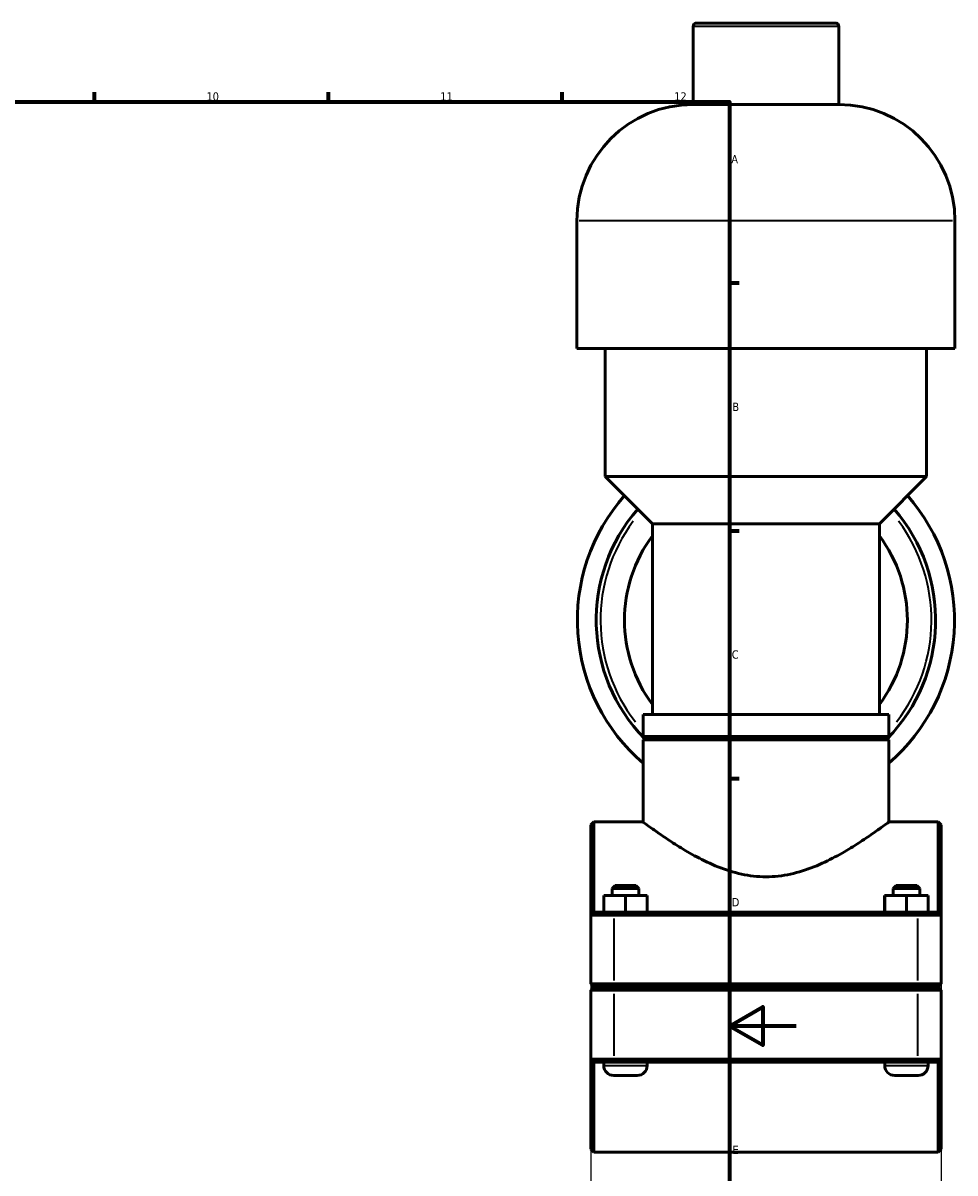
# Model space of a CAD drawing. Header units: millimetres. Extents: x 0 to 1057, y -24 to 1487.
# Tile 5 of 8: x 609 to 889, y 253 to 598. Entities that reach past the tile are written whole.
import ezdxf

# ---------------------------------------------------------------- set-up
doc = ezdxf.new("R2010")
doc.units = ezdxf.units.MM
for name, color, linetype, lineweight in [('Border (ISO)', 7, 'Continuous', 70), ('Dimension (ISO)', 7, 'Continuous', 25), ('Visible (ISO)', 7, 'Continuous', 50), ('Visible Narrow (ISO)', 7, 'Continuous', 35)]:
    doc.layers.add(name, color=color, linetype=linetype, lineweight=lineweight)
doc.styles.add('Note Text (ISO)', font='tahoma.ttf')
doc.dimstyles.new('Default (ISO)', dxfattribs={"dimtxt": 2.5, "dimasz": 2.5, "dimexe": 3.175, "dimexo": 0, "dimgap": 0.762, "dimtad": 1, "dimrnd": 1e-08, "dimzin": 0, "dimtxsty": 'Note Text (ISO)', "dimcen": 0.09, "dimdle": 10, "dimclrd": 256, "dimclre": 256, "dimclrt": 232, "dimazin": 0, "dimtfac": 1.40208, "dimtmove": 0, "dimatfit": 3, "dimfxl": 1, "dimtolj": 1, "dimtzin": 0, "dimlwd": -1, "dimlwe": -1, "dimarcsym": 0})

# ---------------------------------------------------------------- blocks, each defined once
blk = doc.blocks.new('Borders Default Border')
at = {"layer": 'Border (ISO)'}
for p, q in [((630.75, 574), (630.75, 576.9)), ((700.83, 574), (700.83, 576.9)), ((770.92, 574), (770.92, 576.9)), ((821, 519.75), (823.9, 519.75)), ((821, 445.5), (823.9, 445.5)), ((821, 371.25), (823.9, 371.25))]:
    blk.add_line(p, q, dxfattribs=at)
at = {"layer": 'Border (ISO)', "flags": 128}
for points in [[(20, 20), (20, 574), (821, 574), (821, 20), (20, 20)], [(841, 297), (821, 297), (831, 302.77), (831, 291.23), (821, 297)]]:
    blk.add_lwpolyline(points, dxfattribs=at)
at = {"layer": 'Border (ISO)', "color": 232, "true_color": 0xca0064, "char_height": 2.5, "attachment_point": 7, "style": 'Note Text (ISO)'}
for s, insert in [('10', (664.29, 574.35)), ('11', (734.37, 574.4)), ('12', (804.46, 574.4)), ('A', (821.59, 555.62)), ('B', (821.89, 481.37)), ('C', (821.73, 407.08)), ('D', (821.73, 332.88)), ('E', (821.94, 258.63))]:
    blk.add_mtext(s, dxfattribs=dict(at, insert=insert))
blk = doc.blocks.new('*D14')
at = {"layer": 'Defpoints', "color": 0, "transparency": 16777216}
for p in [(779.46, 309.63), (884.46, 309.63), (779.46, 183.78)]:
    blk.add_point(p, dxfattribs=at)
at = {"layer": 'Dimension (ISO)', "transparency": 16777216}
for p, q in [((779.46, 309.63), (779.46, 180.61)), ((884.46, 309.63), (884.46, 180.61)), ((881.96, 183.78), (781.96, 183.78))]:
    blk.add_line(p, q, dxfattribs=at)
for points in [[(781.96, 184.2), (781.96, 183.37), (779.46, 183.78)], [(881.96, 184.2), (881.96, 183.37), (884.46, 183.78)]]:
    blk.add_solid(points, dxfattribs=at)
at = {"layer": 'Dimension (ISO)', "color": 232, "true_color": 0xca0064, "transparency": 16777216, "insert": (802.51, 187.72), "char_height": 2.5, "attachment_point": 1, "style": 'Note Text (ISO)'}
blk.add_mtext('\\A1;105,00', dxfattribs=at)

msp = doc.modelspace()

# ---------------------------------------------------------------- linework, layer by layer
at = {"layer": 'Visible (ISO)'}
for p, q in [((810.165, 573.277), (810.165, 596.677)), ((811.165, 597.677), (852.763, 597.677)), ((853.763, 573.277), (853.763, 596.677)), ((853.763, 573.277), (810.165, 573.277)), ((775.308, 500.077), (775.308, 538.42)), ((888.62, 500.077), (888.62, 538.42)), ((888.62, 500.077), (775.308, 500.077)), ((783.806, 461.735), (783.806, 500.077)), ((880.121, 461.735), (880.121, 500.077)), ((880.121, 461.735), (783.806, 461.735)), ((797.97, 447.571), (783.806, 461.735)), ((865.957, 447.571), (880.121, 461.735)), ((865.957, 447.571), (797.97, 447.571)), ((797.97, 390.444), (797.97, 447.571)), ((865.957, 390.444), (865.957, 447.571)), ((868.79, 390.444), (795.137, 390.444)), ((795.137, 383.777), (795.137, 390.444)), ((868.79, 383.777), (868.79, 390.444)), ((868.79, 383.777), (795.137, 383.777)), ((796.037, 383.677), (795.137, 382.777)), ((795.137, 358.177), (795.137, 382.777)), ((868.79, 382.777), (795.137, 382.777)), ((796.037, 383.677), (867.89, 383.677)), ((803.636, 383.677), (803.636, 383.777)), ((860.292, 383.677), (860.292, 383.777)), ((867.89, 383.677), (868.79, 382.777)), ((868.79, 358.177), (868.79, 382.777)), ((779.464, 357.277), (780.364, 358.177)), ((779.464, 330.277), (779.464, 357.277)), ((780.364, 358.177), (780.364, 331.177)), ((780.364, 358.177), (795.137, 358.177)), ((868.79, 358.177), (883.564, 358.177)), ((883.564, 331.177), (883.564, 358.177)), ((884.464, 357.277), (883.564, 358.177)), ((884.464, 357.277), (884.464, 330.277)), ((786.764, 339.177), (785.864, 338.277)), ((793.864, 338.277), (785.864, 338.277)), ((785.864, 336.177), (785.864, 338.277)), ((786.764, 339.177), (792.964, 339.177)), ((792.964, 339.177), (793.864, 338.277)), ((793.864, 336.177), (793.864, 338.277)), ((870.964, 339.177), (870.064, 338.277)), ((878.064, 338.277), (870.064, 338.277)), ((870.064, 336.177), (870.064, 338.277)), ((870.964, 339.177), (877.164, 339.177)), ((877.164, 339.177), (878.064, 338.277)), ((878.064, 336.177), (878.064, 338.277)), ((783.344, 336.177), (783.384, 336.177)), ((783.344, 331.177), (783.344, 336.177)), ((783.384, 336.177), (789.904, 336.177)), ((783.384, 331.177), (783.384, 336.177)), ((789.904, 336.177), (796.384, 336.177)), ((789.904, 331.177), (789.904, 336.177)), ((796.384, 331.177), (796.384, 336.177)), ((867.544, 336.177), (867.584, 336.177)), ((867.544, 331.177), (867.544, 336.177)), ((867.584, 336.177), (874.104, 336.177)), ((867.584, 331.177), (867.584, 336.177)), ((874.104, 336.177), (880.584, 336.177)), ((874.104, 331.177), (874.104, 336.177)), ((880.584, 331.177), (880.584, 336.177)), ((780.364, 331.177), (779.464, 330.277)), ((780.364, 331.177), (786.514, 331.177)), ((877.414, 331.177), (786.514, 331.177)), ((877.414, 331.177), (883.564, 331.177)), ((883.564, 331.177), (884.464, 330.277)), ((786.514, 330.277), (779.464, 330.277)), ((779.464, 330.277), (779.464, 309.627)), ((786.514, 330.277), (877.414, 330.277)), ((884.464, 330.277), (877.414, 330.277)), ((884.464, 309.627), (884.464, 330.277)), ((780.364, 308.727), (779.464, 309.627)), ((779.464, 309.627), (786.514, 309.627)), ((780.364, 308.627), (779.464, 307.727)), ((786.514, 307.727), (779.464, 307.727)), ((779.464, 307.727), (779.464, 287.077)), ((786.514, 308.727), (780.364, 308.727)), ((780.364, 308.627), (786.514, 308.627)), ((783.364, 308.627), (783.364, 308.727)), ((877.414, 309.627), (786.514, 309.627)), ((786.514, 308.727), (877.414, 308.727)), ((877.414, 308.627), (786.514, 308.627)), ((786.514, 307.727), (877.414, 307.727)), ((796.364, 308.627), (796.364, 308.727)), ((867.564, 308.627), (867.564, 308.727)), ((877.414, 309.627), (884.464, 309.627)), ((883.564, 308.727), (877.414, 308.727)), ((877.414, 308.627), (883.564, 308.627)), ((884.464, 307.727), (877.414, 307.727)), ((880.564, 308.627), (880.564, 308.727)), ((883.564, 308.727), (884.464, 309.627)), ((883.564, 308.627), (884.464, 307.727)), ((884.464, 287.077), (884.464, 307.727)), ((779.464, 260.077), (779.464, 287.077)), ((779.464, 287.077), (786.514, 287.077)), ((780.364, 286.177), (779.464, 287.077)), ((780.364, 286.177), (780.364, 259.177)), ((786.514, 286.177), (780.364, 286.177)), ((783.364, 285.177), (783.364, 286.177)), ((877.414, 287.077), (786.514, 287.077)), ((786.514, 286.177), (877.414, 286.177)), ((796.364, 285.177), (796.364, 286.177)), ((867.564, 285.177), (867.564, 286.177)), ((877.414, 287.077), (884.464, 287.077)), ((883.564, 286.177), (877.414, 286.177)), ((880.564, 285.177), (880.564, 286.177)), ((883.564, 286.177), (884.464, 287.077)), ((883.564, 259.177), (883.564, 286.177)), ((884.464, 287.077), (884.464, 260.077)), ((793.364, 282.177), (786.364, 282.177)), ((877.564, 282.177), (870.564, 282.177)), ((779.464, 260.077), (780.364, 259.177)), ((780.364, 259.177), (883.564, 259.177)), ((884.464, 260.077), (883.564, 259.177))]:
    msp.add_line(p, q, dxfattribs=at)
for centre, radius, start, end in [((811.165, 596.677), 1, 90, 180), ((852.763, 596.677), 1, 0, 90), ((810.165, 538.42), 34.857, 90, 180), ((853.763, 538.42), 34.857, 0, 90), ((831.964, 418.677), 56.5, 138.65985, 229.32295), ((831.964, 418.677), 56.5, 310.67705, 41.34015), ((831.964, 418.677), 50.85, 139.06715, 224.26188), ((831.964, 418.677), 50.85, 315.73812, 40.93285), ((831.964, 418.677), 42.375, 143.34155, 216.65845), ((831.964, 418.677), 42.375, 323.34155, 36.65845), ((786.364, 285.177), 3, 180, 270), ((793.364, 285.177), 3, 270, 0), ((870.564, 285.177), 3, 180, 270), ((877.564, 285.177), 3, 270, 0)]:
    msp.add_arc(centre, radius, start, end, dxfattribs=at)
for points, knots in [([(795.137, 358.177), (795.137, 358.177), (795.379, 357.996), (796.363, 357.271), (797.104, 356.728), (799.019, 355.357), (800.195, 354.529), (802.864, 352.722), (804.357, 351.744), (807.523, 349.785), (809.321, 348.727), (813.239, 346.65), (815.358, 345.632), (819.827, 343.851), (822.182, 343.089), (827.015, 342.039), (829.495, 341.754), (831.964, 341.754)], [17.5936052, 17.5936052, 17.5936052, 17.5936052, 18.3192407, 18.3192407, 19.0448762, 19.0448762, 19.7705116, 19.7705116, 20.4961471, 20.4961471, 21.2366454, 21.2366454, 21.9771437, 21.9771437, 22.717642, 22.717642, 23.4581403, 23.4581403, 23.4581403, 23.4581403]), ([(831.964, 341.754), (834.432, 341.754), (836.912, 342.039), (841.746, 343.089), (844.1, 343.851), (848.57, 345.632), (850.689, 346.65), (854.607, 348.727), (856.405, 349.785), (859.571, 351.744), (861.064, 352.722), (863.732, 354.529), (864.908, 355.357), (866.823, 356.728), (867.564, 357.271), (868.548, 357.996), (868.79, 358.177), (868.79, 358.177)], [0, 0, 0, 0, 0.7404983, 0.7404983, 1.4809966, 1.4809966, 2.2214949, 2.2214949, 2.9619932, 2.9619932, 3.6876287, 3.6876287, 4.4132641, 4.4132641, 5.1388996, 5.1388996, 5.8645351, 5.8645351, 5.8645351, 5.8645351])]:
    msp.add_open_spline(points, degree=3, knots=knots, dxfattribs=at)
at = {"layer": 'Visible Narrow (ISO)'}
for p, q in [((853.494, 596.677), (810.433, 596.677)), ((887.922, 538.42), (776.005, 538.42)), ((786.514, 331.132), (786.514, 330.322)), ((877.414, 331.132), (877.414, 330.322)), ((786.514, 310.66), (786.514, 329.245)), ((877.414, 329.245), (877.414, 310.66)), ((786.514, 308.772), (786.514, 309.582)), ((786.514, 308.582), (786.514, 307.772)), ((877.414, 308.772), (877.414, 309.582)), ((877.414, 308.582), (877.414, 307.772)), ((786.514, 288.11), (786.514, 306.695)), ((877.414, 306.695), (877.414, 288.11)), ((786.514, 286.222), (786.514, 287.032)), ((877.414, 286.222), (877.414, 287.032)), ((783.444, 285.177), (796.284, 285.177)), ((867.644, 285.177), (880.484, 285.177))]:
    msp.add_line(p, q, dxfattribs=at)
for start, end in [(143.3144, 217.90141), (322.09859, 36.6856), (224.73848, 224.88505), (315.11495, 315.26152)]:
    msp.add_arc((831.964, 418.677), 49.59, start, end, dxfattribs=at)

# ---------------------------------------------------------------- block references
msp.add_blockref('Borders Default Border', (0, 0))

# ---------------------------------------------------------------- dimensions: what is measured, and where the dimension line sits
at = {"layer": 'Dimension (ISO)'}
dim = msp.add_linear_dim(base=(779.464, 183.782), p1=(884.464, 309.627), p2=(779.464, 309.627), dimstyle='Default (ISO)', override={"dimdec": 2, "dimtp": 0, "dimtm": 0, "dimtdec": 2, "dimtofl": 0, "dimatfit": 1}, dxfattribs=at)
dim.commit()
dim.dimension.update_dxf_attribs({"geometry": '*D14', "text_midpoint": (807.464, 183.782), "dimtype": 160})

doc.saveas('drawing.dxf')
